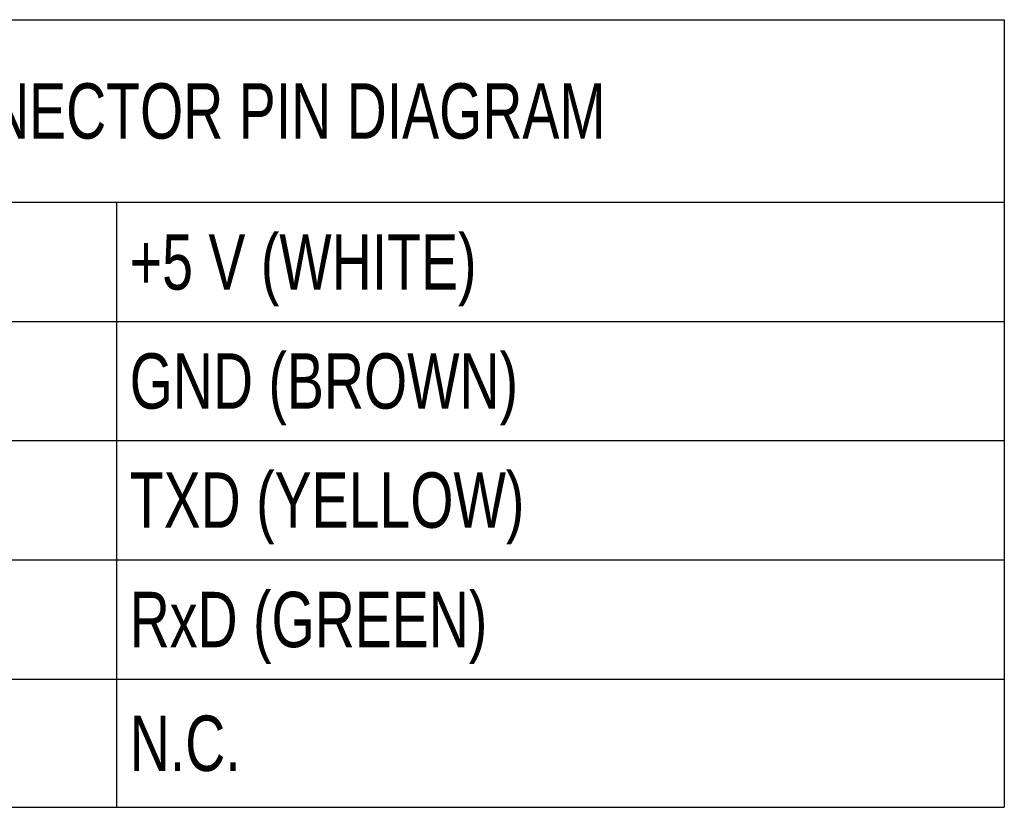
# Model space of a CAD drawing. Header units: millimetres. Extents: x 2 to 278, y 1 to 215.
# Tile 2 of 10: x 29 to 66, y 42 to 72. Entities that reach past the tile are written whole.
import ezdxf

# ---------------------------------------------------------------- set-up
doc = ezdxf.new("R2010")
doc.units = ezdxf.units.MM
doc.styles.add('SLDTEXTSTYLE0', font='TXT', dxfattribs={"width": 0.75})

# ---------------------------------------------------------------- blocks, each defined once
blk = doc.blocks.new('SW_TABLEANNOTATION_3')
at = {"color": 0}
for p, q in [((0, 0), (15.412, 0)), ((15.412, 0), (49.371, 0)), ((49.371, 0), (49.371, -6.975)), ((0, -6.975), (15.412, -6.975)), ((15.412, -6.975), (15.412, -11.539)), ((15.412, -6.975), (49.371, -6.975)), ((49.371, -6.975), (49.371, -11.539)), ((0, -11.539), (15.412, -11.539)), ((15.412, -11.539), (15.412, -16.08)), ((15.412, -11.539), (49.371, -11.539)), ((49.371, -11.539), (49.371, -16.08)), ((0, -16.08), (15.412, -16.08)), ((15.412, -16.08), (15.412, -20.644)), ((15.412, -16.08), (49.371, -16.08)), ((49.371, -16.08), (49.371, -20.644)), ((0, -20.644), (15.412, -20.644)), ((15.412, -20.644), (15.412, -25.208)), ((15.412, -20.644), (49.371, -20.644)), ((49.371, -20.644), (49.371, -25.208)), ((0, -25.208), (15.412, -25.208)), ((15.412, -25.208), (15.412, -30.104)), ((15.412, -25.208), (49.371, -25.208)), ((49.371, -25.208), (49.371, -30.104)), ((0, -30.104), (15.412, -30.104)), ((15.412, -30.104), (49.371, -30.104))]:
    blk.add_line(p, q, dxfattribs=at)
at = {"color": 0, "attachment_point": 1, "style": 'SLDTEXTSTYLE0'}
for s, insert, char_height in [('CONNECTOR PIN DIAGRAM', (5.812, -2.43), 2.11667), ('+5 V (WHITE)', (15.912, -8.2), 2.11667), ('GND (BROWN)', (15.912, -12.752), 2.11667), ('TXD (YELLOW)', (15.912, -17.305), 2.11667), ('RxD (GREEN)', (15.912, -21.869), 2.11667), ('N.C.', (15.912, -26.599), 2.1167)]:
    blk.add_mtext(s, dxfattribs=dict(at, insert=insert, char_height=char_height))

msp = doc.modelspace()

# ---------------------------------------------------------------- block references
msp.add_blockref('SW_TABLEANNOTATION_3', (16.872, 71.814))

doc.saveas('drawing.dxf')
